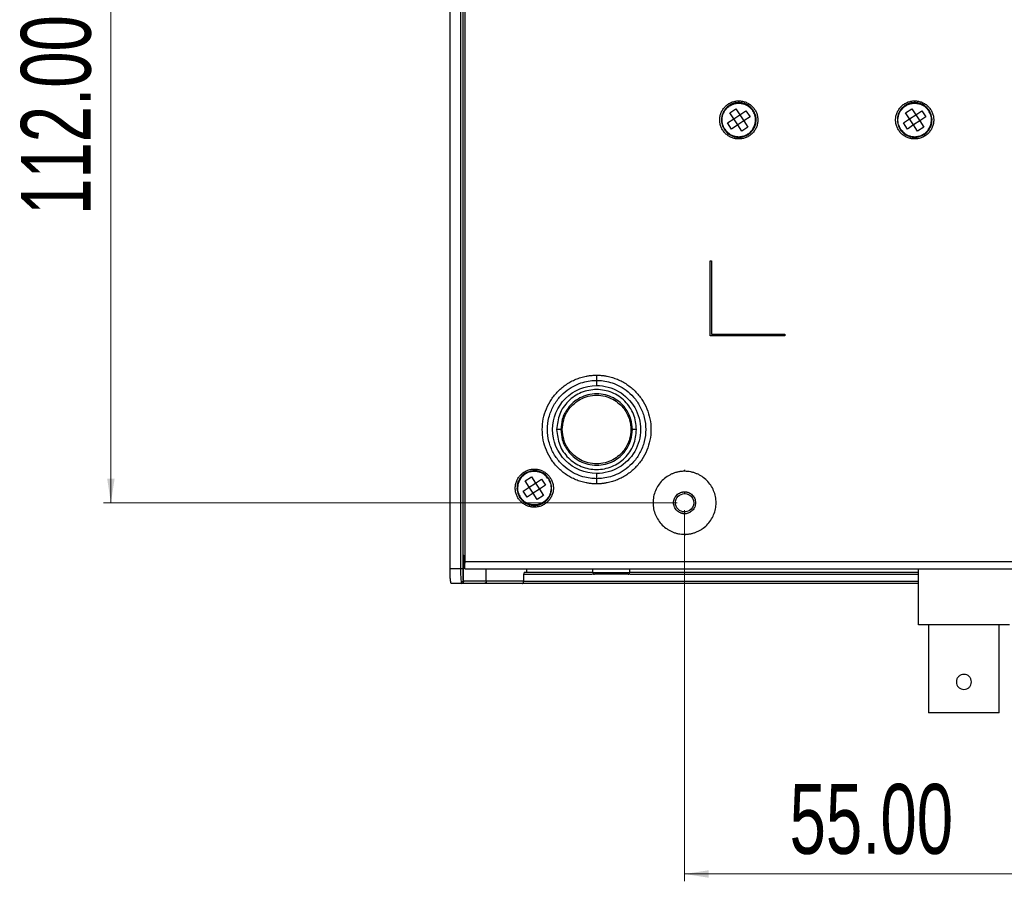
# Model space of a CAD drawing. Header units: millimetres. Extents: x 119 to 1138, y 29 to 774.
# Tile 1 of 53: x 362 to 497, y 41 to 158. Entities that reach past the tile are written whole.
import ezdxf

# ---------------------------------------------------------------- set-up
doc = ezdxf.new("R2010")
doc.units = ezdxf.units.MM
doc.styles.add('SLDTEXTSTYLE0', font='TXT', dxfattribs={"width": 0.7})
doc.dimstyles.new('SLDDIMSTYLE0', dxfattribs={"dimtxt": 9.245947, "dimasz": 3.302, "dimexe": 0, "dimexo": 0.0625, "dimgap": 2.311487, "dimtad": 1, "dimrnd": 1e-09, "dimzin": 4, "dimdsep": 46, "dimtxsty": 'SLDTEXTSTYLE0', "dimsah": 1, "dimcen": 0.09, "dimadec": 0, "dimazin": 1, "dimtfac": 1, "dimtofl": 0, "dimtmove": 0, "dimatfit": 3, "dimfxl": 1, "dimfrac": 2, "dimtolj": 1, "dimtzin": 12, "dimarcsym": 0})

# ---------------------------------------------------------------- blocks, each defined once
blk = doc.blocks.new('_D_6')
at = {"color": 7, "linetype": 'Continuous', "lineweight": 0}
for p, q in [((452.08, 204.27), (373.8, 204.27)), ((374.8, 204.27), (374.8, 92.27)), ((452.08, 92.27), (373.8, 92.27))]:
    blk.add_line(p, q, dxfattribs=at)
at = {"color": 7, "linetype": 'Continuous', "lineweight": 18}
for points in [[(374.8, 204.27), (374.29, 200.96), (375.31, 200.96)], [(374.8, 92.27), (375.31, 95.57), (374.29, 95.57)]]:
    blk.add_solid(points, dxfattribs=at)
at = {"color": 7, "linetype": 'Continuous', "lineweight": 18, "insert": (362.52, 131.55), "char_height": 9.525, "attachment_point": 1, "rotation": 90, "style": 'SLDTEXTSTYLE0'}
blk.add_mtext('112.00', dxfattribs=at)
blk = doc.blocks.new('_D_7')
at = {"color": 7, "linetype": 'Continuous', "lineweight": 0}
for p, q in [((508.08, 132.76), (508.08, 40.61)), ((453.08, 91.27), (453.08, 40.61)), ((508.08, 41.61), (453.08, 41.61))]:
    blk.add_line(p, q, dxfattribs=at)
at = {"color": 7, "linetype": 'Continuous', "lineweight": 18}
for points in [[(453.08, 41.61), (456.38, 41.1), (456.38, 42.12)], [(508.08, 41.61), (504.78, 42.12), (504.78, 41.1)]]:
    blk.add_solid(points, dxfattribs=at)
at = {"color": 7, "linetype": 'Continuous', "lineweight": 18, "insert": (467.41, 53.89), "char_height": 9.525, "attachment_point": 1, "style": 'SLDTEXTSTYLE0'}
blk.add_mtext('55.00', dxfattribs=at)

msp = doc.modelspace()

# ---------------------------------------------------------------- linework, layer by layer
at = {"color": 7, "linetype": 'Continuous', "lineweight": 25}
for p, q in [((421.077, 83.266), (421.077, 163.266)), ((422.509, 163.266), (422.509, 83.266)), ((422.807, 163.266), (422.807, 83.266)), ((422.887, 81.764), (422.887, 163.266)), ((423.087, 163.266), (423.087, 84.266)), ((459.24, 145.498), (460.077, 146.045)), ((459.787, 144.661), (459.24, 145.498)), ((459.787, 144.661), (460.624, 145.208)), ((460.077, 146.045), (460.624, 145.208)), ((460.624, 145.208), (461.462, 145.755)), ((460.624, 145.208), (461.171, 144.371)), ((461.462, 145.755), (462.009, 144.918)), ((483.24, 145.498), (484.077, 146.045)), ((483.787, 144.661), (483.24, 145.498)), ((483.787, 144.661), (484.624, 145.208)), ((484.077, 146.045), (484.624, 145.208)), ((484.624, 145.208), (485.462, 145.755)), ((484.624, 145.208), (485.171, 144.371)), ((485.462, 145.755), (486.009, 144.918)), ((458.95, 144.114), (459.787, 144.661)), ((459.497, 143.277), (458.95, 144.114)), ((460.334, 143.824), (459.497, 143.277)), ((460.334, 143.824), (459.787, 144.661)), ((461.171, 144.371), (460.334, 143.824)), ((460.881, 142.987), (460.334, 143.824)), ((462.009, 144.918), (461.171, 144.371)), ((461.171, 144.371), (461.718, 143.534)), ((482.95, 144.114), (483.787, 144.661)), ((483.497, 143.277), (482.95, 144.114)), ((484.334, 143.824), (483.497, 143.277)), ((484.334, 143.824), (483.787, 144.661)), ((485.171, 144.371), (484.334, 143.824)), ((484.881, 142.987), (484.334, 143.824)), ((486.009, 144.918), (485.171, 144.371)), ((485.171, 144.371), (485.718, 143.534)), ((461.718, 143.534), (460.881, 142.987)), ((485.718, 143.534), (484.881, 142.987)), ((456.577, 125.266), (456.777, 125.266)), ((456.577, 115.066), (456.577, 125.266)), ((456.577, 115.066), (456.577, 125.266)), ((456.777, 125.266), (456.777, 115.266)), ((456.777, 125.266), (456.777, 115.266)), ((466.777, 115.066), (456.577, 115.066)), ((456.777, 115.266), (466.777, 115.266)), ((466.777, 115.266), (466.777, 115.066)), ((466.777, 115.266), (466.777, 115.066)), ((441.077, 108.973), (441.077, 108.266)), ((436.201, 102.266), (435.627, 102.266)), ((446.527, 102.266), (445.953, 102.266)), ((453.077, 96.766), (453.077, 96.566)), ((431.338, 95.248), (432.175, 95.795)), ((432.175, 95.795), (432.722, 94.958)), ((432.722, 94.958), (433.559, 95.505)), ((433.559, 95.505), (434.106, 94.668)), ((441.077, 96.266), (441.077, 95.559)), ((431.048, 93.864), (431.885, 94.411)), ((431.885, 94.411), (431.338, 95.248)), ((431.885, 94.411), (432.722, 94.958)), ((432.432, 93.574), (431.885, 94.411)), ((433.269, 94.121), (432.432, 93.574)), ((432.722, 94.958), (433.269, 94.121)), ((434.106, 94.668), (433.269, 94.121)), ((433.269, 94.121), (433.816, 93.284)), ((431.595, 93.027), (431.048, 93.864)), ((432.432, 93.574), (431.595, 93.027)), ((432.979, 92.737), (432.432, 93.574)), ((433.816, 93.284), (432.979, 92.737)), ((453.077, 93.766), (453.077, 93.516)), ((453.077, 91.016), (453.077, 90.766)), ((453.077, 87.966), (453.077, 87.766)), ((422.887, 85.178), (422.887, 81.714)), ((422.889, 81.752), (422.889, 85.178)), ((422.889, 81.752), (422.889, 85.178)), ((423.087, 84.266), (593.067, 84.266)), ((422.509, 83.266), (421.077, 83.266)), ((423.089, 83.266), (423.087, 83.266)), ((423.089, 83.266), (593.065, 83.266)), ((426.028, 81.566), (426.028, 83.266)), ((431.121, 82.466), (431.121, 81.566)), ((440.595, 82.766), (431.268, 82.766)), ((431.513, 83.216), (431.513, 82.766)), ((440.577, 82.716), (440.577, 83.266)), ((445.577, 83.266), (445.577, 82.716)), ((484.997, 82.766), (445.577, 82.766)), ((484.997, 75.616), (484.997, 83.266)), ((422.657, 81.266), (421.252, 81.266)), ((425.734, 81.266), (422.657, 81.266)), ((422.887, 81.714), (422.889, 81.752)), ((426.028, 81.566), (422.956, 81.566)), ((430.934, 81.266), (425.734, 81.266)), ((431.121, 81.566), (426.028, 81.566)), ((484.997, 81.266), (430.934, 81.266)), ((486.372, 75.616), (486.372, 63.616)), ((496.022, 63.616), (496.022, 75.616))]:
    msp.add_line(p, q, dxfattribs=at)
at = {"color": 8, "linetype": 'Continuous', "lineweight": 25}
for p, q in [((460.479, 147.116), (460.479, 146.865)), ((484.479, 147.116), (484.479, 146.865)), ((460.479, 142.167), (460.479, 141.916)), ((484.479, 142.167), (484.479, 141.916)), ((432.577, 96.866), (432.577, 96.615)), ((432.577, 91.994), (432.577, 91.666)), ((440.532, 82.466), (431.121, 82.466)), ((484.997, 82.466), (445.622, 82.466)), ((431.121, 81.566), (484.997, 81.566))]:
    msp.add_line(p, q, dxfattribs=at)
at = {"color": 7, "linetype": 'Continuous', "lineweight": 25}
for points, knots in [([(460.479, 141.916), (460.437, 141.917), (460.352, 141.918), (460.224, 141.928), (460.098, 141.943), (459.93, 141.972), (459.723, 142.024), (459.403, 142.139), (459.025, 142.34), (458.629, 142.666), (458.304, 143.062), (458.062, 143.515), (457.913, 144.005), (457.863, 144.516), (457.913, 145.026), (458.062, 145.517), (458.304, 145.97), (458.629, 146.366), (459.025, 146.692), (459.403, 146.893), (459.723, 147.008), (459.971, 147.07), (460.224, 147.109), (460.394, 147.114), (460.479, 147.116)], [0, 0, 0, 0, 0.0156625, 0.0312872, 0.0469119, 0.0625745, 0.0938523, 0.1251301, 0.18761, 0.2500899, 0.3125697, 0.3750496, 0.4375295, 0.5000094, 0.5624893, 0.6249692, 0.6874491, 0.749929, 0.8124089, 0.8748888, 0.9061666, 0.9374444, 0.9687222, 1, 1, 1, 1]), ([(462.458, 145.809), (462.32, 145.985), (462.008, 146.386), (461.405, 146.725), (460.796, 146.877), (460.257, 146.891), (459.7, 146.772), (459.173, 146.515), (458.726, 146.136), (458.394, 145.673), (458.19, 145.175), (458.085, 144.556), (458.153, 143.867), (458.394, 143.421), (458.501, 143.223)], [0, 0, 0, 0, 0.0903184, 0.2045632, 0.2714199, 0.3439362, 0.4207855, 0.5, 0.5792145, 0.6560638, 0.7285801, 0.7954368, 0.9096816, 1, 1, 1, 1]), ([(458.565, 143.265), (458.462, 143.456), (458.228, 143.888), (458.163, 144.554), (458.264, 145.153), (458.462, 145.636), (458.783, 146.083), (459.216, 146.45), (459.726, 146.699), (460.264, 146.813), (460.785, 146.801), (461.375, 146.653), (461.958, 146.325), (462.26, 145.938), (462.393, 145.767)], [0, 0, 0, 0, 0.09031842, 0.20456319, 0.27141989, 0.34393615, 0.4207855, 0.5, 0.5792145, 0.65606385, 0.72858011, 0.79543681, 0.90968158, 1, 1, 1, 1]), ([(460.479, 147.116), (460.522, 147.115), (460.607, 147.114), (460.734, 147.104), (460.861, 147.089), (461.029, 147.06), (461.235, 147.008), (461.556, 146.893), (461.933, 146.692), (462.33, 146.366), (462.655, 145.97), (462.897, 145.517), (463.046, 145.026), (463.096, 144.516), (463.046, 144.005), (462.897, 143.515), (462.655, 143.062), (462.33, 142.666), (461.933, 142.34), (461.556, 142.139), (461.235, 142.024), (460.987, 141.962), (460.735, 141.923), (460.564, 141.918), (460.479, 141.916)], [0, 0, 0, 0, 0.0156625, 0.0312872, 0.046912, 0.0625745, 0.0938523, 0.1251301, 0.18761, 0.2500899, 0.3125698, 0.3750497, 0.4375295, 0.5000094, 0.5624893, 0.6249692, 0.6874491, 0.749929, 0.8124089, 0.8748888, 0.9061666, 0.9374444, 0.9687222, 1, 1, 1, 1]), ([(484.479, 141.916), (484.437, 141.917), (484.352, 141.918), (484.224, 141.928), (484.098, 141.943), (483.93, 141.972), (483.723, 142.024), (483.403, 142.139), (483.025, 142.34), (482.629, 142.666), (482.304, 143.062), (482.062, 143.515), (481.913, 144.005), (481.863, 144.516), (481.913, 145.026), (482.062, 145.517), (482.304, 145.97), (482.629, 146.366), (483.025, 146.692), (483.403, 146.893), (483.723, 147.008), (483.971, 147.07), (484.224, 147.109), (484.394, 147.114), (484.479, 147.116)], [0, 0, 0, 0, 0.0156625, 0.0312872, 0.046912, 0.0625745, 0.0938523, 0.1251301, 0.18761, 0.2500899, 0.3125698, 0.3750497, 0.4375295, 0.5000094, 0.5624893, 0.6249692, 0.6874491, 0.749929, 0.8124089, 0.8748888, 0.9061666, 0.9374444, 0.9687222, 1, 1, 1, 1]), ([(486.458, 145.809), (486.32, 145.985), (486.008, 146.386), (485.405, 146.725), (484.796, 146.877), (484.257, 146.891), (483.7, 146.772), (483.173, 146.515), (482.726, 146.136), (482.394, 145.673), (482.19, 145.175), (482.085, 144.556), (482.153, 143.867), (482.394, 143.421), (482.501, 143.223)], [0, 0, 0, 0, 0.0903184, 0.2045632, 0.2714199, 0.3439362, 0.4207855, 0.5, 0.5792145, 0.6560638, 0.7285801, 0.7954368, 0.9096816, 1, 1, 1, 1]), ([(482.565, 143.265), (482.462, 143.456), (482.228, 143.888), (482.163, 144.554), (482.264, 145.153), (482.462, 145.636), (482.783, 146.083), (483.216, 146.45), (483.726, 146.699), (484.264, 146.813), (484.785, 146.801), (485.375, 146.653), (485.958, 146.325), (486.26, 145.938), (486.393, 145.767)], [0, 0, 0, 0, 0.0903184, 0.2045632, 0.2714199, 0.3439362, 0.4207855, 0.5, 0.5792145, 0.6560638, 0.7285801, 0.7954368, 0.9096816, 1, 1, 1, 1]), ([(484.479, 147.116), (484.522, 147.115), (484.607, 147.114), (484.734, 147.104), (484.861, 147.089), (485.029, 147.06), (485.235, 147.008), (485.556, 146.893), (485.933, 146.692), (486.33, 146.366), (486.655, 145.97), (486.897, 145.517), (487.046, 145.026), (487.096, 144.516), (487.046, 144.005), (486.897, 143.515), (486.655, 143.062), (486.33, 142.666), (485.933, 142.34), (485.556, 142.139), (485.235, 142.024), (484.987, 141.962), (484.735, 141.923), (484.564, 141.918), (484.479, 141.916)], [0, 0, 0, 0, 0.0156625, 0.0312872, 0.0469119, 0.0625745, 0.0938523, 0.1251301, 0.18761, 0.2500899, 0.3125698, 0.3750497, 0.4375295, 0.5000094, 0.5624893, 0.6249692, 0.6874491, 0.749929, 0.8124089, 0.8748888, 0.9061666, 0.9374444, 0.9687222, 1, 1, 1, 1]), ([(458.501, 143.223), (458.639, 143.046), (458.951, 142.646), (459.554, 142.307), (460.163, 142.155), (460.701, 142.141), (461.258, 142.26), (461.785, 142.517), (462.233, 142.896), (462.565, 143.359), (462.769, 143.857), (462.874, 144.476), (462.806, 145.165), (462.564, 145.611), (462.458, 145.809)], [0, 0, 0, 0, 0.09031842, 0.20456319, 0.27141989, 0.34393615, 0.4207855, 0.5, 0.5792145, 0.65606385, 0.72858011, 0.79543681, 0.90968158, 1, 1, 1, 1]), ([(458.565, 143.265), (458.698, 143.094), (459, 142.707), (459.584, 142.379), (460.173, 142.231), (460.694, 142.219), (461.233, 142.333), (461.743, 142.582), (462.176, 142.949), (462.497, 143.396), (462.694, 143.878), (462.796, 144.478), (462.73, 145.144), (462.497, 145.576), (462.393, 145.767)], [0, 0, 0, 0, 0.0903184, 0.2045632, 0.2714199, 0.3439362, 0.4207855, 0.5, 0.5792145, 0.6560638, 0.7285801, 0.7954368, 0.9096816, 1, 1, 1, 1]), ([(462.458, 145.809), (462.462, 145.811), (462.47, 145.817), (462.477, 145.821), (462.478, 145.822), (462.471, 145.817), (462.456, 145.807), (462.436, 145.794), (462.415, 145.78), (462.4, 145.771), (462.393, 145.767)], [0, 0, 0, 0, 0.1072579, 0.2283889, 0.3609257, 0.5, 0.6390743, 0.7716111, 0.8927421, 1, 1, 1, 1]), ([(482.501, 143.223), (482.639, 143.046), (482.951, 142.646), (483.554, 142.307), (484.163, 142.155), (484.701, 142.141), (485.258, 142.26), (485.785, 142.517), (486.233, 142.896), (486.565, 143.359), (486.769, 143.857), (486.874, 144.476), (486.806, 145.165), (486.564, 145.611), (486.458, 145.809)], [0, 0, 0, 0, 0.09031842, 0.20456319, 0.27141989, 0.34393615, 0.4207855, 0.5, 0.5792145, 0.65606385, 0.72858011, 0.79543681, 0.90968158, 1, 1, 1, 1]), ([(482.565, 143.265), (482.698, 143.094), (483, 142.707), (483.584, 142.379), (484.173, 142.231), (484.694, 142.219), (485.233, 142.333), (485.743, 142.582), (486.176, 142.949), (486.497, 143.396), (486.694, 143.878), (486.796, 144.478), (486.73, 145.144), (486.497, 145.576), (486.393, 145.767)], [0, 0, 0, 0, 0.0903184, 0.2045632, 0.2714199, 0.3439362, 0.4207855, 0.5, 0.5792145, 0.6560638, 0.7285801, 0.7954368, 0.9096816, 1, 1, 1, 1]), ([(486.458, 145.809), (486.462, 145.811), (486.47, 145.817), (486.477, 145.821), (486.478, 145.822), (486.471, 145.817), (486.456, 145.807), (486.436, 145.794), (486.415, 145.78), (486.4, 145.771), (486.393, 145.767)], [0, 0, 0, 0, 0.1072579, 0.2283889, 0.3609257, 0.5, 0.6390743, 0.7716111, 0.8927421, 1, 1, 1, 1]), ([(458.565, 143.265), (458.558, 143.261), (458.544, 143.252), (458.523, 143.238), (458.503, 143.225), (458.488, 143.215), (458.481, 143.21), (458.481, 143.211), (458.488, 143.215), (458.497, 143.221), (458.501, 143.223)], [0, 0, 0, 0, 0.1072579, 0.2283889, 0.3609257, 0.5, 0.6390743, 0.7716111, 0.8927421, 1, 1, 1, 1]), ([(482.565, 143.265), (482.558, 143.261), (482.544, 143.252), (482.523, 143.238), (482.503, 143.225), (482.488, 143.215), (482.481, 143.21), (482.481, 143.211), (482.488, 143.215), (482.497, 143.221), (482.501, 143.223)], [0, 0, 0, 0, 0.1072579, 0.2283889, 0.3609257, 0.5, 0.6390743, 0.7716111, 0.8927421, 1, 1, 1, 1]), ([(441.077, 94.852), (440.996, 94.853), (440.834, 94.854), (440.592, 94.866), (440.35, 94.886), (440.109, 94.914), (439.869, 94.949), (439.471, 95.022), (438.921, 95.159), (438.235, 95.405), (437.576, 95.717), (436.744, 96.216), (435.8, 96.99), (434.873, 98.12), (434.183, 99.41), (433.758, 100.81), (433.615, 102.266), (433.758, 103.722), (434.183, 105.122), (434.873, 106.412), (435.8, 107.542), (436.744, 108.316), (437.576, 108.815), (438.235, 109.127), (438.921, 109.372), (439.55, 109.53), (440.109, 109.622), (440.592, 109.671), (440.915, 109.677), (441.077, 109.68)], [0, 0, 0, 0, 0.0104466, 0.0208707, 0.0312837, 0.0416967, 0.0521208, 0.0625674, 0.0938399, 0.1251124, 0.156385, 0.1876575, 0.2501268, 0.3125962, 0.3750655, 0.4375348, 0.5000042, 0.5624735, 0.6249429, 0.6874122, 0.7498816, 0.8123509, 0.8436234, 0.8748959, 0.9061685, 0.937441, 0.9583089, 0.979132, 1, 1, 1, 1]), ([(441.077, 95.559), (440.518, 95.559), (439.886, 95.627), (438.856, 95.927), (438.499, 96.061), (437.777, 96.413), (437.41, 96.632), (436.695, 97.169), (436.346, 97.487), (435.702, 98.225), (435.407, 98.646), (434.911, 99.574), (434.712, 100.082), (434.441, 101.148), (434.37, 101.707), (434.37, 102.825), (434.441, 103.384), (434.712, 104.45), (434.911, 104.958), (435.407, 105.886), (435.702, 106.307), (436.346, 107.045), (436.695, 107.363), (437.41, 107.9), (437.777, 108.119), (438.499, 108.471), (438.856, 108.605), (439.886, 108.905), (440.518, 108.973), (441.077, 108.973)], [0, 0, 0, 0, 0.125, 0.125, 0.1875, 0.1875, 0.25, 0.25, 0.3125, 0.3125, 0.375, 0.375, 0.4375, 0.4375, 0.5, 0.5, 0.5625, 0.5625, 0.625, 0.625, 0.6875, 0.6875, 0.75, 0.75, 0.8125, 0.8125, 0.875, 0.875, 1, 1, 1, 1]), ([(441.077, 109.68), (441.158, 109.679), (441.32, 109.678), (441.562, 109.666), (441.804, 109.646), (442.045, 109.618), (442.285, 109.583), (442.683, 109.51), (443.233, 109.373), (443.919, 109.127), (444.578, 108.815), (445.41, 108.316), (446.354, 107.542), (447.281, 106.412), (447.971, 105.122), (448.396, 103.722), (448.539, 102.266), (448.396, 100.81), (447.971, 99.41), (447.281, 98.12), (446.354, 96.99), (445.41, 96.216), (444.578, 95.717), (443.919, 95.405), (443.233, 95.16), (442.604, 95.002), (442.045, 94.91), (441.562, 94.861), (441.239, 94.855), (441.077, 94.852)], [0, 0, 0, 0, 0.0104466, 0.0208707, 0.0312837, 0.0416967, 0.0521208, 0.0625674, 0.0938399, 0.1251124, 0.156385, 0.1876575, 0.2501268, 0.3125962, 0.3750655, 0.4375348, 0.5000042, 0.5624735, 0.6249429, 0.6874122, 0.7498816, 0.8123509, 0.8436234, 0.8748959, 0.9061685, 0.937441, 0.9583089, 0.979132, 1, 1, 1, 1]), ([(441.077, 109.68), (441.077, 109.553), (441.077, 109.42), (441.077, 109.175), (441.077, 109.063), (441.077, 108.973)], [0, 0, 0, 0, 0.5, 0.5, 1, 1, 1, 1]), ([(441.077, 108.973), (441.636, 108.973), (442.268, 108.905), (443.298, 108.605), (443.655, 108.471), (444.377, 108.119), (444.744, 107.9), (445.459, 107.363), (445.808, 107.045), (446.453, 106.307), (446.748, 105.886), (447.243, 104.958), (447.442, 104.45), (447.713, 103.384), (447.784, 102.825), (447.784, 101.707), (447.713, 101.148), (447.442, 100.082), (447.243, 99.574), (446.748, 98.646), (446.453, 98.225), (445.808, 97.487), (445.459, 97.169), (444.744, 96.632), (444.377, 96.413), (443.655, 96.061), (443.298, 95.927), (442.268, 95.627), (441.636, 95.559), (441.077, 95.559)], [0, 0, 0, 0, 0.125, 0.125, 0.1875, 0.1875, 0.25, 0.25, 0.3125, 0.3125, 0.375, 0.375, 0.4375, 0.4375, 0.5, 0.5, 0.5625, 0.5625, 0.625, 0.625, 0.6875, 0.6875, 0.75, 0.75, 0.8125, 0.8125, 0.875, 0.875, 1, 1, 1, 1]), ([(441.077, 96.266), (439.486, 96.266), (437.96, 96.898), (435.709, 99.149), (435.077, 100.675), (435.077, 103.857), (435.709, 105.383), (437.96, 107.634), (439.486, 108.266), (441.077, 108.266)], [0, 0, 0, 0, 0.25, 0.25, 0.5, 0.5, 0.75, 0.75, 1, 1, 1, 1]), ([(441.077, 108.266), (443.22, 108.266), (445.202, 107.122), (447.345, 103.41), (447.345, 101.122), (445.202, 97.41), (443.22, 96.266), (441.077, 96.266)], [0, 0, 0, 0, 0.33333333, 0.33333333, 0.66666667, 0.66666667, 1, 1, 1, 1]), ([(445.953, 102.266), (445.914, 102.727), (445.827, 103.771), (445.167, 105.036), (444.288, 105.987), (443.373, 106.618), (442.278, 107.042), (441.077, 107.192), (439.876, 107.042), (438.781, 106.618), (437.866, 105.987), (436.987, 105.036), (436.327, 103.771), (436.24, 102.727), (436.201, 102.266)], [0, 0, 0, 0, 0.0903184, 0.2045632, 0.2714199, 0.3439362, 0.4207855, 0.5, 0.5792145, 0.6560638, 0.7285801, 0.7954368, 0.9096816, 1, 1, 1, 1]), ([(436.399, 102.266), (436.436, 102.708), (436.519, 103.71), (437.153, 104.924), (437.997, 105.836), (438.874, 106.441), (439.925, 106.848), (441.077, 106.992), (442.229, 106.848), (443.28, 106.441), (444.157, 105.836), (445.002, 104.924), (445.635, 103.71), (445.718, 102.708), (445.755, 102.266)], [0, 0, 0, 0, 0.0903184, 0.2045632, 0.2714199, 0.3439362, 0.4207855, 0.5, 0.5792145, 0.6560638, 0.7285801, 0.7954368, 0.9096816, 1, 1, 1, 1]), ([(436.201, 102.266), (436.207, 102.266), (436.219, 102.266), (436.266, 102.266), (436.329, 102.266), (436.376, 102.266), (436.399, 102.266)], [0, 0, 0, 0, 0.2419329, 0.5, 0.7580671, 1, 1, 1, 1]), ([(436.201, 102.266), (436.24, 101.805), (436.327, 100.761), (436.987, 99.496), (437.866, 98.545), (438.781, 97.914), (439.876, 97.49), (441.077, 97.34), (442.278, 97.49), (443.373, 97.914), (444.288, 98.545), (445.167, 99.496), (445.827, 100.761), (445.914, 101.805), (445.953, 102.266)], [0, 0, 0, 0, 0.0903184, 0.2045632, 0.2714199, 0.3439362, 0.4207855, 0.5, 0.5792145, 0.6560638, 0.7285801, 0.7954368, 0.9096816, 1, 1, 1, 1]), ([(445.755, 102.266), (445.718, 101.824), (445.635, 100.822), (445.002, 99.608), (444.157, 98.696), (443.28, 98.091), (442.229, 97.684), (441.077, 97.54), (439.925, 97.684), (438.874, 98.091), (437.997, 98.696), (437.153, 99.608), (436.519, 100.822), (436.436, 101.824), (436.399, 102.266)], [0, 0, 0, 0, 0.0903184, 0.2045632, 0.2714199, 0.3439362, 0.4207855, 0.5, 0.5792145, 0.6560638, 0.7285801, 0.7954368, 0.9096816, 1, 1, 1, 1]), ([(445.755, 102.266), (445.778, 102.266), (445.825, 102.266), (445.888, 102.266), (445.935, 102.266), (445.947, 102.266), (445.953, 102.266)], [0, 0, 0, 0, 0.2419329, 0.5, 0.7580671, 1, 1, 1, 1]), ([(432.577, 91.666), (432.534, 91.667), (432.449, 91.668), (432.322, 91.678), (432.195, 91.693), (432.028, 91.722), (431.821, 91.774), (431.501, 91.889), (431.123, 92.09), (430.727, 92.416), (430.401, 92.812), (430.159, 93.265), (430.011, 93.755), (429.96, 94.266), (430.011, 94.776), (430.159, 95.267), (430.401, 95.72), (430.727, 96.116), (431.123, 96.442), (431.501, 96.643), (431.821, 96.758), (432.069, 96.82), (432.322, 96.859), (432.492, 96.864), (432.577, 96.866)], [0, 0, 0, 0, 0.0156625, 0.0312872, 0.046912, 0.0625745, 0.0938523, 0.1251301, 0.18761, 0.2500899, 0.3125698, 0.3750497, 0.4375295, 0.5000094, 0.5624893, 0.6249692, 0.6874491, 0.749929, 0.8124089, 0.8748888, 0.9061666, 0.9374444, 0.9687222, 1, 1, 1, 1]), ([(432.577, 96.866), (432.62, 96.865), (432.705, 96.864), (432.832, 96.854), (432.959, 96.839), (433.126, 96.81), (433.333, 96.758), (433.654, 96.643), (434.031, 96.442), (434.427, 96.116), (434.753, 95.72), (434.995, 95.267), (435.144, 94.776), (435.194, 94.266), (435.144, 93.755), (434.995, 93.265), (434.753, 92.812), (434.427, 92.416), (434.031, 92.09), (433.654, 91.889), (433.333, 91.774), (433.085, 91.712), (432.832, 91.673), (432.662, 91.668), (432.577, 91.666)], [0, 0, 0, 0, 0.0156625, 0.0312872, 0.0469119, 0.0625745, 0.0938523, 0.1251301, 0.18761, 0.2500899, 0.3125697, 0.3750496, 0.4375295, 0.5000094, 0.5624893, 0.6249692, 0.6874491, 0.749929, 0.8124089, 0.8748888, 0.9061666, 0.9374444, 0.9687222, 1, 1, 1, 1]), ([(434.556, 95.559), (434.418, 95.735), (434.106, 96.136), (433.503, 96.475), (432.893, 96.627), (432.355, 96.641), (431.798, 96.522), (431.271, 96.265), (430.824, 95.886), (430.492, 95.423), (430.288, 94.925), (430.183, 94.306), (430.25, 93.617), (430.492, 93.171), (430.599, 92.973)], [0, 0, 0, 0, 0.09031842, 0.20456319, 0.27141989, 0.34393615, 0.4207855, 0.5, 0.5792145, 0.65606385, 0.72858011, 0.79543681, 0.90968158, 1, 1, 1, 1]), ([(434.491, 95.517), (434.358, 95.688), (434.056, 96.075), (433.472, 96.403), (432.883, 96.551), (432.362, 96.563), (431.823, 96.449), (431.313, 96.2), (430.881, 95.833), (430.559, 95.386), (430.362, 94.903), (430.261, 94.304), (430.326, 93.638), (430.56, 93.206), (430.663, 93.015)], [0, 0, 0, 0, 0.0903184, 0.2045632, 0.2714199, 0.3439362, 0.4207855, 0.5, 0.5792145, 0.6560638, 0.7285801, 0.7954368, 0.9096816, 1, 1, 1, 1]), ([(430.599, 92.973), (430.736, 92.796), (431.048, 92.396), (431.652, 92.057), (432.261, 91.905), (432.799, 91.891), (433.356, 92.01), (433.883, 92.267), (434.33, 92.646), (434.662, 93.109), (434.867, 93.607), (434.971, 94.226), (434.904, 94.915), (434.662, 95.361), (434.556, 95.559)], [0, 0, 0, 0, 0.09031842, 0.20456319, 0.27141989, 0.34393615, 0.4207855, 0.5, 0.5792145, 0.65606385, 0.72858011, 0.79543681, 0.90968158, 1, 1, 1, 1]), ([(434.491, 95.517), (434.594, 95.326), (434.828, 94.894), (434.893, 94.228), (434.792, 93.628), (434.595, 93.146), (434.273, 92.699), (433.841, 92.332), (433.331, 92.083), (432.792, 91.969), (432.271, 91.981), (431.682, 92.129), (431.098, 92.457), (430.796, 92.844), (430.663, 93.015)], [0, 0, 0, 0, 0.0903184, 0.2045632, 0.2714199, 0.3439362, 0.4207855, 0.5, 0.5792145, 0.6560638, 0.7285801, 0.7954368, 0.9096816, 1, 1, 1, 1]), ([(434.491, 95.517), (434.498, 95.521), (434.512, 95.53), (434.534, 95.544), (434.554, 95.557), (434.568, 95.567), (434.576, 95.572), (434.575, 95.571), (434.568, 95.567), (434.559, 95.561), (434.556, 95.559)], [0, 0, 0, 0, 0.1072579, 0.2283889, 0.3609257, 0.5, 0.6390743, 0.7716111, 0.8927421, 1, 1, 1, 1]), ([(441.077, 95.559), (441.077, 95.469), (441.077, 95.357), (441.077, 95.112), (441.077, 94.979), (441.077, 94.852)], [0, 0, 0, 0, 0.5, 0.5, 1, 1, 1, 1]), ([(453.077, 96.566), (453.007, 96.565), (452.866, 96.563), (452.655, 96.547), (452.446, 96.521), (452.169, 96.473), (451.827, 96.388), (451.429, 96.245), (451.047, 96.064), (450.564, 95.775), (450.017, 95.326), (449.479, 94.67), (449.079, 93.922), (448.832, 93.11), (448.749, 92.266), (448.832, 91.422), (449.079, 90.61), (449.479, 89.862), (450.017, 89.206), (450.564, 88.757), (451.047, 88.468), (451.429, 88.287), (451.827, 88.144), (452.237, 88.042), (452.655, 87.978), (452.936, 87.97), (453.077, 87.966)], [0, 0, 0, 0, 0.0156602, 0.0312825, 0.0469048, 0.062565, 0.0938381, 0.1251111, 0.1563842, 0.1876573, 0.2501277, 0.3125981, 0.3750686, 0.437539, 0.5000094, 0.5624799, 0.6249503, 0.6874207, 0.7498912, 0.8123616, 0.8436347, 0.8749077, 0.9061808, 0.9374539, 0.9687269, 1, 1, 1, 1]), ([(453.077, 87.966), (453.147, 87.967), (453.288, 87.969), (453.499, 87.985), (453.708, 88.011), (453.985, 88.059), (454.327, 88.144), (454.725, 88.287), (455.107, 88.468), (455.59, 88.757), (456.137, 89.206), (456.675, 89.862), (457.075, 90.61), (457.322, 91.422), (457.405, 92.266), (457.322, 93.11), (457.075, 93.922), (456.675, 94.67), (456.137, 95.326), (455.59, 95.775), (455.107, 96.064), (454.725, 96.245), (454.327, 96.388), (453.917, 96.49), (453.499, 96.554), (453.218, 96.562), (453.077, 96.566)], [0, 0, 0, 0, 0.01566016, 0.0312825, 0.04690484, 0.062565, 0.09383807, 0.12511114, 0.15638421, 0.18765727, 0.25012771, 0.31259814, 0.37506857, 0.437539, 0.50000943, 0.56247986, 0.6249503, 0.68742073, 0.74989116, 0.81236159, 0.84363466, 0.87490773, 0.9061808, 0.93745386, 0.96872693, 1, 1, 1, 1]), ([(430.599, 92.973), (430.595, 92.971), (430.586, 92.965), (430.579, 92.961), (430.578, 92.96), (430.586, 92.965), (430.601, 92.975), (430.62, 92.988), (430.642, 93.002), (430.656, 93.011), (430.663, 93.015)], [0, 0, 0, 0, 0.10725795, 0.22838895, 0.36092571, 0.5, 0.63907429, 0.77161105, 0.89274205, 1, 1, 1, 1]), ([(453.077, 90.766), (453.044, 90.767), (452.979, 90.768), (452.881, 90.778), (452.768, 90.796), (452.641, 90.828), (452.456, 90.894), (452.238, 91.011), (452.01, 91.198), (451.822, 91.427), (451.682, 91.688), (451.596, 91.971), (451.567, 92.266), (451.596, 92.561), (451.682, 92.844), (451.822, 93.105), (452.01, 93.333), (452.238, 93.521), (452.456, 93.638), (452.641, 93.704), (452.784, 93.739), (452.93, 93.762), (453.028, 93.765), (453.077, 93.766)], [0, 0, 0, 0, 0.0208716, 0.0416983, 0.0625699, 0.0938478, 0.1251258, 0.187606, 0.2500862, 0.3125664, 0.3750466, 0.4375268, 0.500007, 0.5624872, 0.6249674, 0.6874476, 0.7499278, 0.812408, 0.8748882, 0.9061661, 0.9374441, 0.968722, 1, 1, 1, 1]), ([(453.077, 91.016), (452.746, 91.016), (452.428, 91.148), (451.959, 91.617), (451.827, 91.934), (451.827, 92.597), (451.959, 92.915), (452.428, 93.384), (452.746, 93.516), (453.077, 93.516)], [0, 0, 0, 0, 0.25, 0.25, 0.5, 0.5, 0.75, 0.75, 1, 1, 1, 1]), ([(453.077, 93.766), (453.11, 93.765), (453.175, 93.764), (453.273, 93.754), (453.386, 93.736), (453.513, 93.704), (453.698, 93.638), (453.916, 93.521), (454.145, 93.333), (454.332, 93.105), (454.472, 92.844), (454.558, 92.561), (454.587, 92.266), (454.558, 91.971), (454.472, 91.688), (454.332, 91.427), (454.145, 91.198), (453.916, 91.011), (453.698, 90.894), (453.513, 90.828), (453.37, 90.793), (453.224, 90.77), (453.126, 90.767), (453.077, 90.766)], [0, 0, 0, 0, 0.02087158, 0.04169831, 0.06256989, 0.09384785, 0.12512581, 0.187606, 0.2500862, 0.3125664, 0.37504659, 0.43752679, 0.50000699, 0.56248719, 0.62496738, 0.68744758, 0.74992778, 0.81240798, 0.87488817, 0.90616613, 0.93744409, 0.96872204, 1, 1, 1, 1]), ([(453.077, 93.516), (453.524, 93.516), (453.936, 93.278), (454.383, 92.504), (454.383, 92.028), (453.936, 91.254), (453.524, 91.016), (453.077, 91.016)], [0, 0, 0, 0, 0.3333333, 0.3333333, 0.6666667, 0.6666667, 1, 1, 1, 1]), ([(422.889, 85.178), (422.891, 85.132), (422.895, 85.042), (422.903, 84.914), (422.911, 84.792), (422.923, 84.638), (422.94, 84.463), (422.962, 84.286), (422.986, 84.145), (423.012, 84.043), (423.039, 83.978), (423.057, 83.97), (423.066, 83.966)], [0, 0, 0, 0, 0.062564, 0.1248574, 0.1871661, 0.2497758, 0.3746867, 0.4996602, 0.6246898, 0.7497658, 0.8748743, 1, 1, 1, 1]), ([(423.087, 83.266), (423.087, 83.274), (423.087, 83.383), (423.087, 83.756), (423.087, 84.006), (423.087, 84.266)], [0, 0, 0, 0, 0.5, 0.5, 1, 1, 1, 1]), ([(421.252, 81.266), (421.248, 81.267), (421.241, 81.268), (421.229, 81.282), (421.216, 81.307), (421.201, 81.349), (421.18, 81.437), (421.154, 81.592), (421.127, 81.843), (421.106, 82.148), (421.092, 82.438), (421.084, 82.684), (421.08, 82.875), (421.078, 83.07), (421.077, 83.201), (421.077, 83.266)], [0, 0, 0, 0, 0.0418093, 0.0835274, 0.1253326, 0.1879738, 0.2506021, 0.3756552, 0.5006226, 0.6254971, 0.7502857, 0.8127297, 0.8751606, 0.9375826, 1, 1, 1, 1]), ([(422.807, 83.266), (422.802, 83.266), (422.769, 83.266), (422.654, 83.266), (422.576, 83.266), (422.509, 83.266)], [0, 0, 0, 0, 0.5, 0.5, 1, 1, 1, 1]), ([(422.509, 83.266), (422.509, 82.88), (422.517, 82.494), (422.549, 81.847), (422.572, 81.588), (422.598, 81.433)], [0, 0, 0, 0, 0.5, 0.5, 1, 1, 1, 1]), ([(422.807, 83.266), (422.808, 83.228), (422.808, 83.151), (422.809, 83.036), (422.81, 82.923), (422.814, 82.774), (422.819, 82.592), (422.828, 82.387), (422.84, 82.197), (422.854, 82.028), (422.869, 81.879), (422.881, 81.802), (422.887, 81.764)], [0, 0, 0, 0, 0.06259763, 0.12490913, 0.18722499, 0.24983561, 0.37472288, 0.49965718, 0.62464818, 0.74970239, 0.87482057, 1, 1, 1, 1]), ([(431.268, 82.766), (431.262, 82.766), (431.249, 82.765), (431.23, 82.757), (431.2, 82.736), (431.162, 82.685), (431.135, 82.601), (431.123, 82.525), (431.122, 82.486), (431.121, 82.466)], [0, 0, 0, 0, 0.0882292, 0.175406, 0.2627813, 0.5173392, 0.7616975, 0.8813797, 1, 1, 1, 1]), ([(445.577, 82.716), (445.557, 82.716), (445.513, 82.716), (445.174, 82.716), (444.723, 82.716), (444.254, 82.716), (443.693, 82.716), (443.077, 82.716), (442.461, 82.716), (441.9, 82.716), (441.431, 82.716), (440.98, 82.716), (440.641, 82.716), (440.597, 82.716), (440.577, 82.716)], [0, 0, 0, 0, 0.0903184, 0.2045632, 0.2714199, 0.3439362, 0.4207855, 0.5, 0.5792145, 0.6560638, 0.7285801, 0.7954368, 0.9096816, 1, 1, 1, 1]), ([(440.577, 82.716), (440.58, 82.691), (440.584, 82.652), (440.609, 82.606), (440.635, 82.574), (440.667, 82.548), (440.713, 82.523), (440.752, 82.519), (440.777, 82.516)], [0, 0, 0, 0, 0.2394568, 0.3683607, 0.5, 0.6316393, 0.7605432, 1, 1, 1, 1]), ([(445.377, 82.516), (445.359, 82.516), (445.318, 82.516), (445.007, 82.516), (444.592, 82.516), (444.16, 82.516), (443.643, 82.516), (443.077, 82.516), (442.511, 82.516), (441.994, 82.516), (441.562, 82.516), (441.147, 82.516), (440.836, 82.516), (440.795, 82.516), (440.777, 82.516)], [0, 0, 0, 0, 0.0903184, 0.2045632, 0.2714199, 0.3439362, 0.4207855, 0.5, 0.5792145, 0.6560638, 0.7285801, 0.7954368, 0.9096816, 1, 1, 1, 1]), ([(445.377, 82.516), (445.402, 82.519), (445.441, 82.523), (445.487, 82.548), (445.52, 82.574), (445.545, 82.606), (445.57, 82.652), (445.574, 82.691), (445.577, 82.716)], [0, 0, 0, 0, 0.2394568, 0.3683607, 0.5, 0.6316393, 0.7605432, 1, 1, 1, 1]), ([(422.887, 81.714), (422.884, 81.695), (422.878, 81.659), (422.853, 81.589), (422.802, 81.512), (422.724, 81.459), (422.653, 81.436), (422.616, 81.434), (422.598, 81.433)], [0, 0, 0, 0, 0.1318646, 0.2504927, 0.4995861, 0.7489063, 0.8740896, 1, 1, 1, 1]), ([(422.657, 81.266), (422.728, 81.266), (422.81, 81.295), (422.927, 81.412), (422.956, 81.495), (422.956, 81.566)], [0, 0, 0, 0, 0.5, 0.5, 1, 1, 1, 1]), ([(422.887, 81.714), (422.887, 81.723), (422.887, 81.738), (422.887, 81.756), (422.887, 81.764)], [0, 0, 0, 0, 0.5888083, 1, 1, 1, 1]), ([(426.028, 81.566), (426.027, 81.551), (426.026, 81.521), (426.015, 81.476), (425.998, 81.432), (425.974, 81.39), (425.941, 81.351), (425.899, 81.315), (425.851, 81.289), (425.795, 81.27), (425.756, 81.267), (425.734, 81.266)], [0, 0, 0, 0, 0.0948532, 0.1919537, 0.291374, 0.3931817, 0.4974397, 0.6164827, 0.7481741, 0.8533117, 1, 1, 1, 1]), ([(430.934, 81.266), (430.944, 81.267), (430.962, 81.268), (430.986, 81.277), (431.022, 81.297), (431.059, 81.336), (431.091, 81.398), (431.108, 81.45), (431.119, 81.507), (431.121, 81.546), (431.121, 81.566)], [0, 0, 0, 0, 0.1097965, 0.1993582, 0.2686817, 0.5257865, 0.6517391, 0.7686129, 0.8858799, 1, 1, 1, 1])]:
    msp.add_open_spline(points, degree=3, knots=knots, dxfattribs=at)
for points in [[(446.527, 102.266), (446.445, 102.979), (446.281, 104.406), (445.021, 106.22), (443.219, 107.432), (441.077, 107.858), (438.935, 107.432), (437.133, 106.22), (435.873, 104.406), (435.709, 102.979), (435.627, 102.266)], [(435.627, 102.266), (435.709, 101.553), (435.873, 100.126), (437.133, 98.312), (438.935, 97.1), (441.077, 96.674), (443.219, 97.1), (445.021, 98.312), (446.281, 100.126), (446.445, 101.553), (446.527, 102.266)], [(422.598, 81.433), (422.617, 81.323), (422.637, 81.266), (422.657, 81.266)], [(422.889, 81.752), (422.889, 81.74), (422.888, 81.727), (422.887, 81.714)], [(422.956, 81.566), (422.933, 81.566), (422.909, 81.63), (422.889, 81.752)], [(497.397, 75.616), (497.304, 75.616), (497.117, 75.616), (495.684, 75.616), (493.634, 75.616), (491.197, 75.616), (488.76, 75.616), (486.71, 75.616), (485.277, 75.616), (485.09, 75.616), (484.997, 75.616)], [(491.197, 68.856), (491.062, 68.841), (490.793, 68.81), (490.45, 68.571), (490.221, 68.231), (490.14, 67.826), (490.221, 67.421), (490.45, 67.081), (490.793, 66.842), (491.062, 66.811), (491.197, 66.796)], [(491.197, 66.796), (491.332, 66.811), (491.601, 66.842), (491.944, 67.081), (492.173, 67.421), (492.254, 67.826), (492.173, 68.231), (491.944, 68.571), (491.601, 68.81), (491.332, 68.841), (491.197, 68.856)], [(496.022, 63.616), (495.95, 63.616), (495.804, 63.616), (494.689, 63.616), (493.094, 63.616), (491.197, 63.616), (489.3, 63.616), (487.705, 63.616), (486.59, 63.616), (486.445, 63.616), (486.372, 63.616)]]:
    msp.add_open_spline(points, degree=3, dxfattribs=at)
at = {"color": 8, "linetype": 'Continuous', "lineweight": 25}
msp.add_open_spline([(423.163, 84.185), (423.16, 84.182), (423.124, 84.159), (423.081, 84.082), (423.071, 84.005), (423.066, 83.966)], degree=3, knots=[0, 0, 0, 0, 0.0474738, 0.5237369, 1, 1, 1, 1], dxfattribs=at)

# ---------------------------------------------------------------- dimensions: what is measured, and where the dimension line sits
at = {"color": 7, "linetype": 'Continuous', "lineweight": 18}
dim = msp.add_linear_dim(base=(374.802, 92.266), p1=(453.077, 204.266), p2=(453.077, 92.266), angle=90, dimstyle='SLDDIMSTYLE0', dxfattribs=at)
dim.commit()
dim.dimension.update_dxf_attribs({"geometry": '_D_6', "text_midpoint": (374.802, 150.955), "dimtype": 160})
dim = msp.add_linear_dim(base=(453.077, 41.611), p1=(508.077, 133.756), p2=(453.077, 92.266), dimstyle='SLDDIMSTYLE0', dxfattribs=at)
dim.commit()
dim.dimension.update_dxf_attribs({"geometry": '_D_7', "text_midpoint": (483.283, 41.611), "dimtype": 160})

doc.saveas('drawing.dxf')
